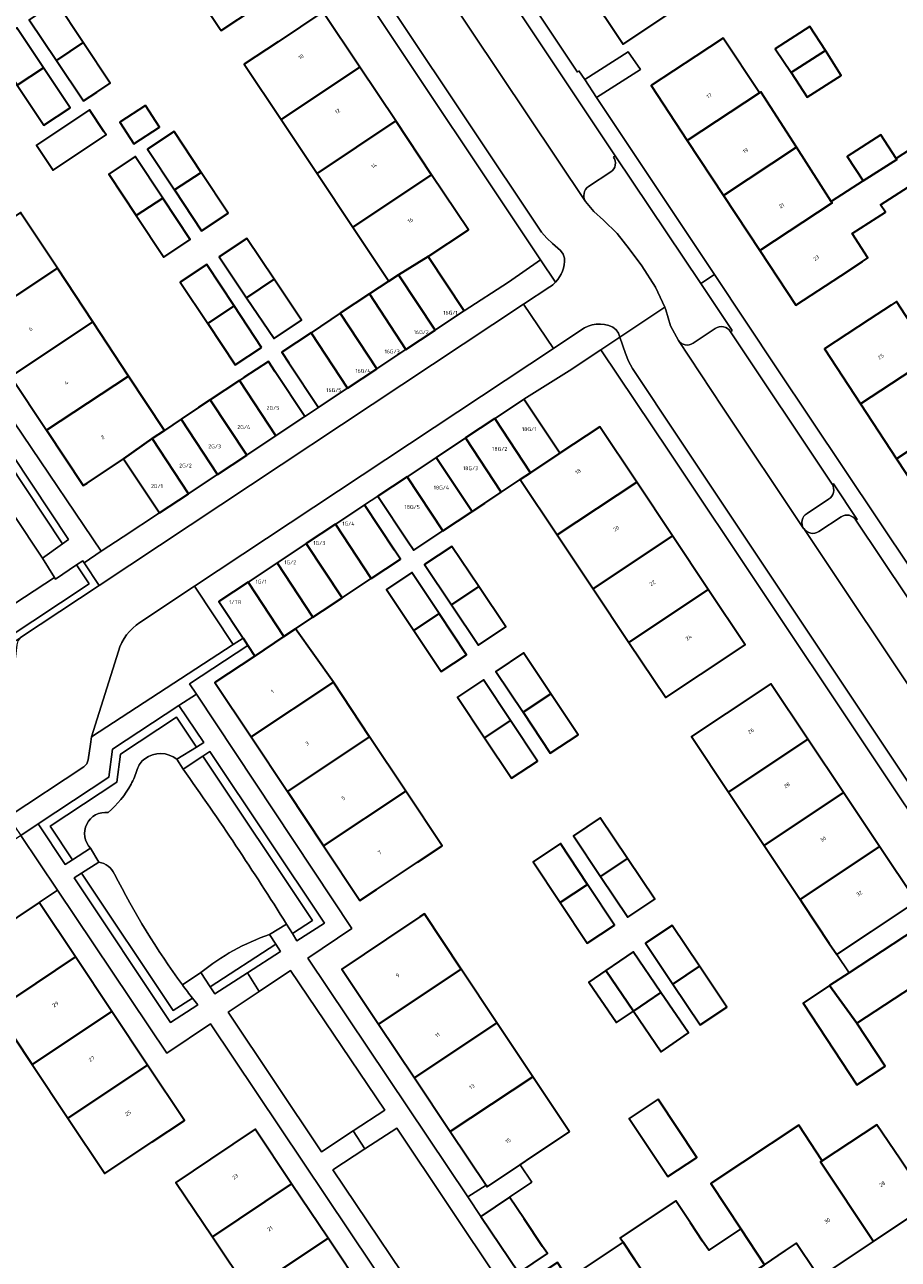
# Model space of a CAD drawing. Header units: metres. Extents: x 197700 to 204338, y 317132 to 325229.
# Tile 135 of 256: x 199843 to 199924, y 318060 to 318175. Entities that reach past the tile are written whole.
import ezdxf
from ezdxf.enums import TextEntityAlignment as Align

# ---------------------------------------------------------------- set-up
doc = ezdxf.new("R2010")
doc.units = ezdxf.units.M
for name, color, linetype, lineweight in [('B-WE-GR-BEPLANTING_CULTUUR_BODEMBEDEKKER-GV', 90, 'Continuous', 18), ('B-WE-GR-BEPLANTING_CULTUUR_HEESTERS-GV', 90, 'Continuous', 18), ('B-WE-OG-BEBOUWING-GV', 7, 'Continuous', 35), ('B-WE-OG-BEBOUWING-T18', 10, 'Continuous', 18), ('B-WE-OG-TERREIN_CULTUURSCHEIDING-GV', 7, 'Continuous', 18), ('B-WE-OG-TERREIN_ERF-GV', 7, 'Continuous', 18), ('B-WE-VH-VERHARDING_ASFALT-GV', 252, 'Continuous', 18), ('B-WE-VH-VERHARDING_BETONSTRAATSTEEN-GV', 252, 'Continuous', 18), ('B-WE-VH-VERHARDING_OPEN-GV', 252, 'Continuous', 18), ('B-WE-VH-VERHARDING_TEGEL-GV', 252, 'Continuous', 18)]:
    doc.layers.add(name, color=color, linetype=linetype, lineweight=lineweight)
doc.styles.add('NLCS-ISO-M200-T18', font='NLCS-ISO.ttf', dxfattribs={"height": 0.36})

msp = doc.modelspace()

# ---------------------------------------------------------------- linework, layer by layer
at = {"layer": 'B-WE-GR-BEPLANTING_CULTUUR_BODEMBEDEKKER-GV'}
for points in [[(199897.618, 318163.05, -0.4132001), (199897.376, 318161.656)], [(199895.301, 318160.308, 0.4054077), (199895.012, 318158.91)], [(199907.095, 318147.075, -0.4446397), (199908.505, 318146.782)], [(199903.666, 318145.957, 0.4042467), (199905.017, 318145.709)], [(199917.962, 318132.578, -0.4078297), (199917.641, 318131.192)], [(199915.631, 318129.873, 0.4240799), (199915.315, 318128.465)], [(199918.808, 318129.553, -0.4305593), (199920.183, 318129.235)], [(199915.327, 318128.448, 0.4165528), (199916.727, 318128.191)]]:
    msp.add_lwpolyline(points, format="xyb", dxfattribs=at)
for points in [[(199908.505, 318146.782), (199908.673, 318146.896), (199905.737, 318151.281), (199897.788, 318163.153), (199897.618, 318163.05)], [(199897.376, 318161.656), (199895.301, 318160.308)], [(199895.012, 318158.91), (199895.785, 318157.989), (199896.68, 318157.185), (199897.954, 318155.914), (199899.085, 318154.516), (199900.257, 318152.917), (199901.516, 318150.945), (199902.39, 318149.056), (199902.498, 318148.823), (199902.929, 318147.327), (199903.666, 318145.957)], [(199905.017, 318145.709), (199907.095, 318147.075)], [(199920.183, 318129.235), (199920.3, 318129.31), (199918.086, 318132.623), (199917.962, 318132.578)], [(199917.641, 318131.192), (199915.631, 318129.873)], [(199916.727, 318128.191), (199918.808, 318129.553)], [(199915.315, 318128.465), (199915.327, 318128.448)]]:
    msp.add_lwpolyline(points, dxfattribs=at)
at = {"layer": 'B-WE-GR-BEPLANTING_CULTUUR_HEESTERS-GV'}
for points in [[(199831.594, 318143.524), (199831.957, 318142.952), (199834.601, 318144.703), (199846.355, 318127.037), (199846.914, 318127.431), (199834.793, 318145.648)], [(199831.957, 318142.952), (199833.089, 318141.17), (199833.853, 318141.678), (199844.476, 318125.712), (199846.355, 318127.037), (199834.601, 318144.703)], [(199842.427, 318118.314), (199849.751, 318123.166), (199848.351, 318125.27), (199848.22, 318125.468), (199847.656, 318125.082), (199848.827, 318123.323), (199835.625, 318114.577), (199833.69, 318117.481), (199833.254, 318117.181), (199835.506, 318113.801)], [(199848.827, 318123.323), (199847.656, 318125.082), (199845.698, 318123.743), (199845.606, 318123.891), (199836.288, 318117.816), (199835.624, 318118.813), (199833.69, 318117.481), (199835.625, 318114.577)], [(199847.272, 318097.611), (199845.182, 318100.746), (199851.385, 318104.835), (199851.731, 318107.461), (199856.959, 318110.889), (199858.816, 318108.112), (199859.497, 318108.534), (199857.183, 318111.993), (199850.986, 318107.929), (199850.64, 318105.302), (199844.07, 318100.971), (199846.6, 318097.177)], [(199869.617, 318091.963), (199867.735, 318090.748), (199868.155, 318090.067), (199870.734, 318091.732), (199860.06, 318107.692), (199859.391, 318107.253)], [(199845.874, 318094.778), (199842.458, 318099.875), (199836.721, 318095.957), (199840.074, 318090.919), (199844.165, 318093.639)], [(199866.196, 318089.754), (199860.079, 318085.805), (199860.513, 318085.133), (199863.568, 318087.105), (199866.629, 318089.082)], [(199864.652, 318085.36), (199861.746, 318083.424), (199870.439, 318070.428), (199873.396, 318072.371), (199876.352, 318074.313), (199867.559, 318087.296)], [(199884.079, 318056.375), (199887.024, 318058.333), (199877.454, 318072.645), (199874.477, 318070.704), (199871.5, 318068.764), (199881.134, 318054.417)]]:
    msp.add_lwpolyline(points, close=True, dxfattribs=at)
for points in [[(199856.976, 318106.973), (199858.816, 318108.112), (199856.959, 318110.889), (199851.731, 318107.461), (199851.385, 318104.835), (199845.182, 318100.746), (199847.272, 318097.611), (199848.953, 318098.697)], [(199867.181, 318091.64), (199867.735, 318090.748), (199869.617, 318091.963), (199859.391, 318107.253), (199857.576, 318106.06)], [(199849.728, 318097.406), (199848.099, 318096.373), (199856.631, 318083.579), (199858.431, 318084.741)], [(199856.631, 318083.579), (199848.099, 318096.373), (199847.423, 318095.944), (199856.403, 318082.479), (199858.924, 318084.107)], [(199860.079, 318085.805), (199866.196, 318089.754), (199865.612, 318090.661)], [(199859.22, 318087.135), (199860.079, 318085.805)], [(199858.431, 318084.741), (199856.631, 318083.579)]]:
    msp.add_lwpolyline(points, dxfattribs=at)
for points in [[(199853.295, 318106.016, -0.1586811), (199854.003, 318107.031)], [(199854.003, 318107.031, -0.3464443), (199856.976, 318106.973)], [(199852.719, 318104.649, 0.0528434), (199853.295, 318106.016)], [(199857.576, 318106.06, -0.0148712), (199867.181, 318091.64)], [(199850.597, 318102.012, 0.0896976), (199852.719, 318104.649)], [(199848.953, 318098.697, -0.7129574), (199850.597, 318102.012)], [(199851.189, 318096.291, 0.2390926), (199849.728, 318097.406)], [(199857.496, 318085.985, -0.0422858), (199851.189, 318096.291)], [(199865.612, 318090.661, 0.0852331), (199859.22, 318087.135)], [(199858.431, 318084.741, -0.0069396), (199857.496, 318085.985)], [(199858.924, 318084.107, -0.0060062), (199858.431, 318084.741)]]:
    msp.add_lwpolyline(points, format="xyb", dxfattribs=at)
at = {"layer": 'B-WE-OG-BEBOUWING-GV'}
for points in [[(199865.034, 318184.87), (199857.674, 318179.968), (199857.729, 318179.885), (199861.013, 318174.969), (199861.114, 318174.818), (199864.305, 318176.943), (199868.467, 318179.715)], [(199895.125, 318178.661), (199898.511, 318173.552), (199902.679, 318176.314), (199905.295, 318178.048), (199901.891, 318183.144)], [(199845.775, 318172.05), (199848.263, 318173.71), (199845.74, 318177.49), (199843.252, 318175.83)], [(199866.684, 318166.537), (199874, 318171.422), (199870.564, 318176.567), (199866.406, 318173.79), (199863.254, 318171.685)], [(199844.572, 318171.361), (199842.085, 318175.092), (199839.641, 318173.464), (199842.128, 318169.733)], [(199914.166, 318170.926), (199917.332, 318172.959), (199915.893, 318175.197), (199912.678, 318173.133)], [(199848.263, 318173.71), (199845.775, 318172.05), (199848.298, 318168.27), (199849.542, 318169.1), (199850.786, 318169.93)], [(199905.265, 318172.433), (199901.116, 318169.7), (199904.485, 318164.586), (199911.209, 318169.024), (199907.839, 318174.129)], [(199917.332, 318172.959), (199914.166, 318170.926), (199915.649, 318168.616), (199918.815, 318170.649)], [(199842.128, 318169.733), (199844.615, 318166.002), (199847.059, 318167.63), (199844.572, 318171.361)], [(199877.347, 318166.409), (199874, 318171.422), (199866.684, 318166.537), (199870.026, 318161.521)], [(199907.853, 318159.472), (199914.656, 318163.953), (199911.344, 318169.111), (199911.209, 318169.024), (199904.485, 318164.586)], [(199850.196, 318165.427), (199848.845, 318167.45), (199843.919, 318164.162), (199845.468, 318161.841), (199850.394, 318165.129)], [(199854.068, 318167.853), (199851.685, 318166.307), (199852.992, 318164.293), (199855.375, 318165.839)], [(199873.368, 318156.504), (199880.694, 318161.397), (199877.347, 318166.409), (199870.026, 318161.521)], [(199856.77, 318159.987), (199859.24, 318161.616), (199856.729, 318165.423), (199854.259, 318163.793)], [(199923.921, 318162.912), (199922.507, 318165.114), (199919.374, 318163.102), (199920.84, 318160.819), (199923.973, 318162.831)], [(199914.656, 318163.953), (199907.853, 318159.472), (199911.222, 318154.358), (199917.965, 318158.8), (199917.886, 318158.922)], [(199920.84, 318160.819), (199917.886, 318158.922), (199917.965, 318158.8), (199911.222, 318154.358), (199914.591, 318149.244), (199918.767, 318151.995), (199920.779, 318153.32), (199921.297, 318153.661), (199919.839, 318155.931), (199922.92, 318157.909), (199922.478, 318158.597), (199925.506, 318160.541), (199925.198, 318161.021), (199927.552, 318162.533), (199926.323, 318164.453), (199923.921, 318162.912), (199923.973, 318162.831)], [(199855.666, 318159.223), (199853.098, 318163.09), (199850.641, 318161.458), (199853.21, 318157.591)], [(199859.24, 318161.616), (199856.77, 318159.987), (199859.281, 318156.181), (199861.751, 318157.81)], [(199880.694, 318161.397), (199873.368, 318156.504), (199876.699, 318151.504), (199877.623, 318152.079), (199880.378, 318153.794), (199884.124, 318156.26)], [(199853.21, 318157.591), (199855.778, 318153.724), (199858.235, 318155.356), (199855.666, 318159.223)], [(199838.932, 318155.539), (199834.768, 318152.771), (199838.197, 318147.612), (199845.861, 318152.688), (199842.533, 318157.726), (199842.438, 318157.87)], [(199863.478, 318149.948), (199866.041, 318151.666), (199863.491, 318155.473), (199860.928, 318153.756)], [(199881.01, 318146.942), (199883.721, 318148.743), (199880.378, 318153.794), (199877.623, 318152.079)], [(199849.16, 318147.694), (199845.861, 318152.688), (199838.197, 318147.612), (199841.518, 318142.615)], [(199862.318, 318149.181), (199859.762, 318153.034), (199857.307, 318151.406), (199859.863, 318147.553)], [(199866.041, 318151.666), (199863.478, 318149.948), (199866.028, 318146.141), (199868.592, 318147.858)], [(199876.699, 318151.504), (199874.896, 318150.303), (199878.299, 318145.141), (199881.01, 318146.942), (199877.623, 318152.079)], [(199875.589, 318143.339), (199878.299, 318145.141), (199874.896, 318150.303), (199872.187, 318148.499)], [(199930.393, 318146.296), (199933.402, 318148.374), (199931.893, 318150.685), (199929.003, 318148.797), (199928.872, 318148.998), (199925.694, 318146.923), (199923.956, 318149.585), (199923.449, 318149.252), (199921.413, 318147.916), (199917.247, 318145.182), (199920.602, 318140.07), (199927.363, 318144.508), (199927.451, 318144.374)], [(199864.874, 318145.328), (199862.318, 318149.181), (199859.863, 318147.553), (199862.419, 318143.7)], [(199872.878, 318141.538), (199875.589, 318143.339), (199872.187, 318148.499), (199869.478, 318146.694)], [(199852.487, 318142.655), (199849.16, 318147.694), (199841.518, 318142.615), (199844.839, 318137.618)], [(199870.167, 318139.737), (199872.878, 318141.538), (199869.478, 318146.694), (199866.752, 318144.878), (199867.4, 318143.902)], [(199920.602, 318140.07), (199923.957, 318134.958), (199930.707, 318139.389), (199927.451, 318144.374), (199927.363, 318144.508)], [(199863.216, 318142.509), (199862.806, 318142.238), (199866.196, 318137.095), (199868.906, 318138.892), (199866.142, 318143.059), (199865.504, 318144.02)], [(199854.688, 318136.829), (199855.83, 318137.595), (199852.487, 318142.655), (199844.839, 318137.618), (199848.271, 318132.454), (199848.628, 318132.692), (199852.007, 318134.947)], [(199862.806, 318142.238), (199860.093, 318140.446), (199863.487, 318135.298), (199866.196, 318137.095)], [(199860.777, 318133.501), (199863.487, 318135.298), (199860.093, 318140.446), (199859.013, 318139.73), (199857.389, 318138.641)], [(199889.882, 318133.655), (199892.631, 318135.467), (199889.276, 318140.496), (199886.56, 318138.694)], [(199855.83, 318137.595), (199854.688, 318136.829), (199858.068, 318131.704), (199860.777, 318133.501), (199857.389, 318138.641)], [(199886.56, 318138.694), (199883.843, 318136.892), (199887.166, 318131.852), (199888.943, 318133.036), (199889.882, 318133.655)], [(199930.707, 318139.389), (199923.957, 318134.958), (199927.312, 318129.846), (199934.056, 318134.273), (199932.308, 318136.938)], [(199889.882, 318133.655), (199888.943, 318133.036), (199892.391, 318127.861), (199899.781, 318132.783), (199896.351, 318137.934), (199892.631, 318135.467)], [(199854.688, 318136.829), (199852.007, 318134.947), (199855.358, 318129.907), (199858.068, 318131.704)], [(199883.843, 318136.892), (199881.127, 318135.089), (199884.453, 318130.045), (199885.632, 318130.83), (199887.166, 318131.852)], [(199878.41, 318133.287), (199881.739, 318128.237), (199884.453, 318130.045), (199881.127, 318135.089)], [(199881.739, 318128.237), (199878.41, 318133.287), (199875.694, 318131.485), (199878.458, 318127.319), (199879.041, 318126.44)], [(199899.781, 318132.783), (199892.391, 318127.861), (199895.723, 318122.859), (199903.113, 318127.78)], [(199877.232, 318126.45), (199874.441, 318130.652), (199871.732, 318128.853), (199875.062, 318123.803), (199877.788, 318125.612)], [(199869.024, 318127.054), (199872.353, 318122.005), (199875.062, 318123.803), (199871.732, 318128.853)], [(199895.723, 318122.859), (199899.055, 318117.859), (199906.443, 318122.779), (199903.113, 318127.78)], [(199870.537, 318120.8), (199872.353, 318122.005), (199869.024, 318127.054), (199866.315, 318125.256), (199869.645, 318120.206)], [(199882.546, 318121.352), (199885.084, 318123.048), (199882.582, 318126.795), (199880.043, 318125.1)], [(199868.026, 318119.127), (199869.645, 318120.206), (199866.315, 318125.256), (199863.607, 318123.457), (199866.939, 318118.403)], [(199881.397, 318120.534), (199878.855, 318124.36), (199876.505, 318122.798), (199879.048, 318118.972)], [(199863.585, 318117.582), (199864.238, 318116.592), (199866.939, 318118.403), (199863.607, 318123.457), (199860.898, 318121.658), (199863.142, 318118.254)], [(199885.084, 318123.048), (199882.546, 318121.352), (199885.048, 318117.605), (199887.586, 318119.3)], [(199899.055, 318117.859), (199902.482, 318112.715), (199905.707, 318114.864), (199909.868, 318117.636), (199906.443, 318122.779)], [(199879.048, 318118.972), (199881.591, 318115.146), (199883.94, 318116.707), (199881.397, 318120.534)], [(199868.026, 318119.127), (199866.939, 318118.403), (199864.238, 318116.592), (199860.512, 318114.131), (199863.889, 318109.058), (199871.55, 318114.156)], [(199889.208, 318111.354), (199891.787, 318113.07), (199889.257, 318116.873), (199886.678, 318115.157)], [(199867.266, 318103.984), (199874.919, 318109.079), (199871.55, 318114.156), (199863.889, 318109.058)], [(199885.612, 318108.986), (199888.027, 318110.59), (199885.516, 318114.371), (199883.101, 318112.768)], [(199915.711, 318108.857), (199912.271, 318114.014), (199908.112, 318111.239), (199904.888, 318109.088), (199908.322, 318103.929)], [(199891.787, 318113.07), (199889.208, 318111.354), (199891.739, 318107.55), (199894.318, 318109.266)], [(199888.027, 318110.59), (199885.612, 318108.986), (199888.124, 318105.203), (199890.539, 318106.808)], [(199870.642, 318098.911), (199878.289, 318104.001), (199874.919, 318109.079), (199867.266, 318103.984)], [(199919.034, 318103.875), (199915.711, 318108.857), (199908.322, 318103.929), (199911.64, 318098.944)], [(199878.289, 318104.001), (199870.642, 318098.911), (199874.019, 318093.838), (199875.548, 318094.855), (199879.368, 318097.397), (199881.66, 318098.922)], [(199922.374, 318098.868), (199919.034, 318103.875), (199911.64, 318098.944), (199914.975, 318093.933)], [(199896.42, 318096.069), (199898.921, 318097.748), (199896.385, 318101.528), (199893.883, 318099.85)], [(199895.197, 318095.332), (199892.68, 318099.127), (199890.131, 318097.436), (199892.647, 318093.642)], [(199914.975, 318093.933), (199915.202, 318093.591), (199917.703, 318089.834), (199918.398, 318088.791), (199921.642, 318090.954), (199925.802, 318093.728), (199925.752, 318093.803), (199922.374, 318098.868)], [(199898.921, 318097.748), (199896.42, 318096.069), (199898.956, 318092.288), (199901.457, 318093.967)], [(199895.197, 318095.332), (199892.647, 318093.642), (199895.164, 318089.847), (199897.713, 318091.538)], [(199836.801, 318088.639), (199840.14, 318083.627), (199847.547, 318088.569), (199844.165, 318093.639), (199840.074, 318090.919), (199837.406, 318089.046)], [(199875.758, 318082.31), (199883.451, 318087.45), (199880.038, 318092.597), (199879.584, 318092.293), (199876.485, 318090.223), (199872.327, 318087.445)], [(199905.624, 318087.71), (199903.088, 318091.512), (199900.604, 318089.856), (199903.14, 318086.054)], [(199919.536, 318087.083), (199917.731, 318085.899), (199920.275, 318082.416), (199928.07, 318087.529), (199925.707, 318091.131)], [(199843.517, 318078.558), (199850.93, 318083.499), (199847.547, 318088.569), (199840.14, 318083.627)], [(199899.478, 318083.532), (199902.03, 318085.277), (199899.449, 318089.056), (199896.896, 318087.312)], [(199875.758, 318082.31), (199879.1, 318077.308), (199886.776, 318082.437), (199883.451, 318087.45)], [(199897.15, 318083.557), (199897.903, 318082.455), (199899.478, 318083.532), (199896.896, 318087.312), (199895.32, 318086.235), (199895.721, 318085.648)], [(199905.624, 318087.71), (199903.14, 318086.054), (199905.675, 318082.252), (199908.159, 318083.908)], [(199917.731, 318085.899), (199915.264, 318084.28), (199920.253, 318076.674), (199922.902, 318078.411), (199920.275, 318082.416)], [(199902.03, 318085.277), (199899.478, 318083.532), (199902.06, 318079.753), (199904.612, 318081.498)], [(199843.517, 318078.558), (199846.85, 318073.556), (199854.267, 318078.498), (199850.93, 318083.499)], [(199890.111, 318077.409), (199886.776, 318082.437), (199879.1, 318077.308), (199882.43, 318072.324)], [(199846.85, 318073.556), (199850.279, 318068.409), (199854.696, 318071.355), (199857.697, 318073.357), (199854.267, 318078.498)], [(199893.509, 318072.286), (199890.111, 318077.409), (199882.43, 318072.324), (199885.779, 318067.312), (199885.867, 318067.18), (199888.929, 318069.225), (199890.025, 318069.958)], [(199901.781, 318075.331), (199899.087, 318073.542), (199902.683, 318068.128), (199905.37, 318069.913)], [(199860.293, 318062.516), (199867.666, 318067.453), (199864.271, 318072.523), (199860.117, 318069.741), (199856.901, 318067.587)], [(199921.808, 318062.069), (199916.886, 318069.487), (199917.046, 318069.593), (199914.857, 318072.904), (199909.634, 318069.45), (199906.665, 318067.487), (199909.462, 318063.258), (199911.669, 318059.921), (199913.629, 318061.23), (199914.662, 318061.92), (199916.365, 318059.37), (199916.797, 318058.723)], [(199924.282, 318069.733), (199922.13, 318072.956), (199917.046, 318069.593), (199916.886, 318069.487), (199921.808, 318062.069), (199927.058, 318065.575)], [(199871.061, 318062.383), (199867.666, 318067.453), (199860.293, 318062.516), (199863.685, 318057.444)], [(199889.303, 318064.177), (199887.948, 318066.201), (199885.281, 318064.415), (199888.798, 318059.162), (199891.466, 318060.948), (199891.013, 318061.624)], [(199900.738, 318058.681), (199905.641, 318051.302), (199910.818, 318054.752), (199910.164, 318055.733), (199908.694, 318057.939), (199911.669, 318059.921), (199909.462, 318063.258), (199906.475, 318061.267), (199905.904, 318062.124), (199904.772, 318063.823), (199903.419, 318065.852), (199898.254, 318062.41), (199898.52, 318062.011), (199899.606, 318060.38)], [(199863.685, 318057.444), (199867.077, 318052.372), (199874.456, 318057.313), (199871.061, 318062.383)], [(199905.641, 318051.302), (199900.738, 318058.681), (199899.606, 318060.38), (199898.52, 318062.011), (199893.403, 318058.61), (199892.403, 318060.109), (199889.471, 318058.154), (199895.872, 318048.567), (199896.722, 318049.136), (199898.796, 318050.519), (199900.248, 318048.34), (199900.54, 318047.902)]]:
    msp.add_lwpolyline(points, close=True, dxfattribs=at)
at = {"layer": 'B-WE-OG-TERREIN_CULTUURSCHEIDING-GV'}
msp.add_lwpolyline([(199834.995, 318119.757), (199835.624, 318118.813), (199836.288, 318117.816), (199845.606, 318123.891), (199844.476, 318125.712), (199833.853, 318141.678), (199833.089, 318141.17), (199832.221, 318140.591), (199826.367, 318136.737), (199825.34, 318136.056), (199824.503, 318135.502)], close=True, dxfattribs=at)
for points in [[(199854.003, 318107.031, 0.1586811), (199853.295, 318106.016)], [(199856.976, 318106.973, 0.3464443), (199854.003, 318107.031)], [(199853.295, 318106.016, -0.0528434), (199852.719, 318104.649)], [(199867.181, 318091.64, 0.0148712), (199857.576, 318106.06)], [(199852.719, 318104.649, -0.0896976), (199850.597, 318102.012)], [(199850.597, 318102.012, 0.7129574), (199848.953, 318098.697)], [(199849.728, 318097.406, -0.2390926), (199851.189, 318096.291)], [(199851.189, 318096.291, 0.0422858), (199857.496, 318085.985)], [(199859.22, 318087.135, -0.0852331), (199865.612, 318090.661)]]:
    msp.add_lwpolyline(points, format="xyb", dxfattribs=at)
for points in [[(199857.576, 318106.06), (199856.976, 318106.973)], [(199848.953, 318098.697), (199849.728, 318097.406)], [(199865.612, 318090.661), (199867.181, 318091.64)], [(199857.496, 318085.985), (199859.22, 318087.135)]]:
    msp.add_lwpolyline(points, dxfattribs=at)
at = {"layer": 'B-WE-OG-TERREIN_ERF-GV'}
for points in [[(199842.533, 318157.726), (199845.861, 318152.688), (199849.16, 318147.694), (199852.487, 318142.655), (199855.83, 318137.595), (199857.389, 318138.641), (199859.013, 318139.73), (199860.093, 318140.446), (199862.806, 318142.238), (199863.216, 318142.509), (199865.504, 318144.02), (199866.142, 318143.059), (199868.906, 318138.892), (199870.167, 318139.737), (199867.4, 318143.902), (199866.752, 318144.878), (199869.478, 318146.694), (199872.187, 318148.499), (199874.896, 318150.303), (199876.699, 318151.504), (199873.368, 318156.504), (199870.026, 318161.521), (199866.684, 318166.537), (199863.254, 318171.685), (199866.406, 318173.79), (199870.564, 318176.567), (199874, 318171.422), (199877.347, 318166.409), (199880.694, 318161.397), (199884.124, 318156.26), (199880.378, 318153.794), (199883.721, 318148.743), (199887.852, 318151.405), (199890.84, 318153.478), (199858.365, 318202.184)], [(199884.251, 318185.989), (199894.281, 318170.956), (199894.4, 318171.089), (199894.945, 318170.269), (199898.969, 318172.859), (199900.132, 318171.193), (199896.051, 318168.605)], [(199864.305, 318176.943), (199861.114, 318174.818), (199861.013, 318174.969), (199857.729, 318179.885)], [(199925.506, 318160.541), (199922.478, 318158.597), (199922.92, 318157.909), (199919.839, 318155.931), (199921.297, 318153.661), (199920.779, 318153.32), (199918.767, 318151.995), (199914.591, 318149.244), (199911.222, 318154.358), (199907.853, 318159.472), (199904.485, 318164.586), (199901.116, 318169.7), (199905.265, 318172.433), (199907.839, 318174.129), (199911.209, 318169.024), (199911.344, 318169.111), (199914.656, 318163.953), (199917.886, 318158.922), (199920.84, 318160.819), (199919.374, 318163.102), (199922.507, 318165.114), (199923.921, 318162.912), (199926.323, 318164.453)], [(199896.051, 318168.605), (199907.005, 318152.124), (199912.856, 318143.32), (199944.253, 318096.363), (199947.744, 318098.647), (199948.555, 318097.407), (199945.068, 318095.144), (199949.214, 318088.943), (199954.483, 318080.966), (199956.506, 318077.842), (199958.26, 318076.932), (200002.546, 318094.793)], [(199927.312, 318129.846), (199923.957, 318134.958), (199920.602, 318140.07), (199917.247, 318145.182), (199921.413, 318147.916), (199923.449, 318149.252), (199923.956, 318149.585), (199925.694, 318146.923)], [(199835.33, 318147.968), (199849.936, 318126.343), (199851.972, 318127.681), (199855.358, 318129.907), (199852.007, 318134.947), (199848.628, 318132.692), (199848.271, 318132.454), (199844.839, 318137.618), (199841.518, 318142.615)], [(199929.167, 318096.081), (199902.817, 318135.568), (199896.434, 318145.098), (199893.505, 318143.154), (199889.276, 318140.496), (199892.631, 318135.467), (199896.351, 318137.934), (199899.781, 318132.783), (199903.113, 318127.78), (199906.443, 318122.779), (199909.868, 318117.636), (199905.707, 318114.864), (199902.482, 318112.715), (199899.055, 318117.859), (199895.723, 318122.859), (199892.391, 318127.861), (199888.943, 318133.036), (199887.166, 318131.852), (199885.632, 318130.83), (199884.453, 318130.045), (199881.739, 318128.237), (199879.041, 318126.44), (199878.458, 318127.319), (199875.694, 318131.485), (199874.441, 318130.652), (199877.232, 318126.45), (199877.788, 318125.612), (199875.062, 318123.803), (199872.353, 318122.005), (199870.537, 318120.8), (199869.645, 318120.206), (199868.026, 318119.127), (199871.55, 318114.156), (199874.919, 318109.079), (199878.289, 318104.001), (199881.66, 318098.922), (199879.368, 318097.397), (199875.548, 318094.855), (199874.019, 318093.838), (199870.642, 318098.911), (199867.266, 318103.984), (199863.889, 318109.058), (199860.512, 318114.131), (199864.238, 318116.592), (199863.585, 318117.582), (199858.169, 318113.986), (199858.802, 318113.033), (199873.281, 318091.229), (199869.184, 318088.445), (199884.061, 318066.237), (199885.779, 318067.312), (199882.43, 318072.324), (199879.1, 318077.308), (199875.758, 318082.31), (199872.327, 318087.445), (199876.485, 318090.223), (199879.584, 318092.293), (199880.038, 318092.597), (199883.451, 318087.45), (199886.776, 318082.437), (199890.111, 318077.409), (199893.509, 318072.286), (199890.025, 318069.958), (199888.929, 318069.225), (199890.023, 318067.591), (199887.948, 318066.201), (199889.303, 318064.177), (199891.013, 318061.624), (199891.466, 318060.948), (199888.798, 318059.162)], [(199928.07, 318087.529), (199920.275, 318082.416), (199922.902, 318078.411), (199920.253, 318076.674), (199915.264, 318084.28), (199917.731, 318085.899), (199919.536, 318087.083), (199918.398, 318088.791), (199917.703, 318089.834), (199915.202, 318093.591), (199914.975, 318093.933), (199911.64, 318098.944), (199908.322, 318103.929), (199904.888, 318109.088), (199908.112, 318111.239), (199912.271, 318114.014), (199915.711, 318108.857), (199919.034, 318103.875), (199922.374, 318098.868), (199925.752, 318093.803)], [(199879.499, 318053.382), (199860.117, 318082.339), (199856.037, 318079.617), (199845.874, 318094.778), (199844.165, 318093.639), (199847.547, 318088.569), (199850.93, 318083.499), (199854.267, 318078.498), (199857.697, 318073.357), (199854.696, 318071.355), (199850.279, 318068.409), (199846.85, 318073.556), (199843.517, 318078.558), (199840.14, 318083.627)], [(199863.685, 318057.444), (199860.293, 318062.516), (199856.901, 318067.587), (199860.117, 318069.741), (199864.271, 318072.523), (199867.666, 318067.453), (199871.061, 318062.383), (199874.456, 318057.313)], [(199893.403, 318058.61), (199898.52, 318062.011), (199898.254, 318062.41), (199903.419, 318065.852), (199904.772, 318063.823), (199905.904, 318062.124), (199906.475, 318061.267), (199909.462, 318063.258), (199906.665, 318067.487), (199909.634, 318069.45), (199914.857, 318072.904), (199917.046, 318069.593), (199922.13, 318072.956), (199924.282, 318069.733)], [(199927.058, 318065.575), (199921.808, 318062.069), (199916.797, 318058.723), (199916.365, 318059.37), (199914.662, 318061.92), (199913.629, 318061.23), (199911.669, 318059.921), (199908.694, 318057.939), (199910.164, 318055.733), (199910.818, 318054.752), (199905.641, 318051.302), (199900.54, 318047.902), (199900.248, 318048.34), (199898.796, 318050.519), (199896.722, 318049.136), (199895.872, 318048.567), (199901.903, 318039.534), (199931.299, 318059.223)]]:
    msp.add_lwpolyline(points, dxfattribs=at)
for points in [[(199895.125, 318178.661), (199891.74, 318183.77), (199888.355, 318188.879), (199884.97, 318193.988), (199889.138, 318196.749), (199891.68, 318198.433), (199895.084, 318193.337), (199898.487, 318188.241), (199901.891, 318183.144), (199905.295, 318178.048), (199902.679, 318176.314), (199898.511, 318173.552)], [(199845.775, 318172.05), (199843.252, 318175.83), (199845.74, 318177.49), (199848.263, 318173.71), (199850.786, 318169.93), (199849.542, 318169.1), (199848.298, 318168.27)], [(199842.128, 318169.733), (199839.641, 318173.464), (199842.085, 318175.092), (199844.572, 318171.361), (199847.059, 318167.63), (199844.615, 318166.002)], [(199917.332, 318172.959), (199918.815, 318170.649), (199915.649, 318168.616), (199914.166, 318170.926), (199912.678, 318173.133), (199915.893, 318175.197)], [(199848.845, 318167.45), (199850.196, 318165.427), (199850.394, 318165.129), (199845.468, 318161.841), (199843.919, 318164.162)], [(199854.068, 318167.853), (199855.375, 318165.839), (199852.992, 318164.293), (199851.685, 318166.307)], [(199859.24, 318161.616), (199861.751, 318157.81), (199859.281, 318156.181), (199856.77, 318159.987), (199854.259, 318163.793), (199856.729, 318165.423)], [(199853.21, 318157.591), (199850.641, 318161.458), (199853.098, 318163.09), (199855.666, 318159.223), (199858.235, 318155.356), (199855.778, 318153.724)], [(199863.478, 318149.948), (199860.928, 318153.756), (199863.491, 318155.473), (199866.041, 318151.666), (199868.592, 318147.858), (199866.028, 318146.141)], [(199859.863, 318147.553), (199857.307, 318151.406), (199859.762, 318153.034), (199862.318, 318149.181), (199864.874, 318145.328), (199862.419, 318143.7)], [(199882.546, 318121.352), (199880.043, 318125.1), (199882.582, 318126.795), (199885.084, 318123.048), (199887.586, 318119.3), (199885.048, 318117.605)], [(199881.397, 318120.534), (199883.94, 318116.707), (199881.591, 318115.146), (199879.048, 318118.972), (199876.505, 318122.798), (199878.855, 318124.36)], [(199891.787, 318113.07), (199894.318, 318109.266), (199891.739, 318107.55), (199889.208, 318111.354), (199886.678, 318115.157), (199889.257, 318116.873)], [(199885.612, 318108.986), (199883.101, 318112.768), (199885.516, 318114.371), (199888.027, 318110.59), (199890.539, 318106.808), (199888.124, 318105.203)], [(199896.42, 318096.069), (199893.883, 318099.85), (199896.385, 318101.528), (199898.921, 318097.748), (199901.457, 318093.967), (199898.956, 318092.288)], [(199892.647, 318093.642), (199890.131, 318097.436), (199892.68, 318099.127), (199895.197, 318095.332), (199897.713, 318091.538), (199895.164, 318089.847)], [(199903.14, 318086.054), (199900.604, 318089.856), (199903.088, 318091.512), (199905.624, 318087.71), (199908.159, 318083.908), (199905.675, 318082.252)], [(199902.03, 318085.277), (199904.612, 318081.498), (199902.06, 318079.753), (199899.478, 318083.532), (199897.903, 318082.455), (199897.15, 318083.557), (199895.721, 318085.648), (199895.32, 318086.235), (199896.896, 318087.312), (199899.449, 318089.056)], [(199901.781, 318075.331), (199905.37, 318069.913), (199902.683, 318068.128), (199899.087, 318073.542)]]:
    msp.add_lwpolyline(points, close=True, dxfattribs=at)
at = {"layer": 'B-WE-VH-VERHARDING_ASFALT-GV'}
for points in [[(199843.918, 318226.502), (199890.91, 318156.057), (199891.41, 318155.503), (199891.95, 318154.986), (199892.682, 318154.345), (199892.936, 318154.02), (199893.044, 318153.622)], [(199897.544, 318147.201), (199897.853, 318146.96), (199898.071, 318146.636), (199898.201, 318146.273), (199902.39, 318149.056), (199901.516, 318150.945), (199900.257, 318152.917), (199899.085, 318154.516), (199897.954, 318155.914), (199896.68, 318157.185), (199895.785, 318157.989), (199895.012, 318158.91), (199881.697, 318178.823)], [(199944.253, 318096.363), (199912.856, 318143.32), (199907.005, 318152.124), (199905.737, 318151.281), (199908.673, 318146.896), (199908.505, 318146.782), (199917.962, 318132.578), (199918.086, 318132.623), (199920.3, 318129.31), (199920.183, 318129.235), (199929.66, 318115.06)], [(199891.696, 318150.955), (199889.239, 318149.365), (199892.041, 318145.229), (199894.569, 318146.934)], [(199889.239, 318149.365), (199849.751, 318123.166), (199842.427, 318118.314), (199842.19, 318118.01), (199842.077, 318117.642), (199841.924, 318116.291), (199840.477, 318108.812)], [(199853.549, 318119.724), (199858.618, 318123.083), (199892.041, 318145.229), (199889.239, 318149.365)], [(199838.523, 318105.743), (199841.293, 318101.612), (199848.337, 318106.288), (199848.594, 318106.56), (199848.72, 318106.915), (199848.935, 318108.376), (199849.051, 318109.066), (199851.538, 318117.044)]]:
    msp.add_lwpolyline(points, dxfattribs=at)
for points in [[(199893.044, 318153.622, -0.2061562), (199892.228, 318151.399)], [(199892.228, 318151.399, -0.057648), (199891.696, 318150.955)], [(199894.569, 318146.934, -0.2773396), (199897.544, 318147.201)], [(199851.538, 318117.044, -0.1725064), (199853.549, 318119.724)]]:
    msp.add_lwpolyline(points, format="xyb", dxfattribs=at)
msp.add_lwpolyline([(199938.138, 318094.244), (199938.132, 318094.253), (199927.024, 318110.916), (199927.017, 318110.927), (199915.327, 318128.448), (199915.315, 318128.465), (199907.776, 318139.747), (199903.666, 318145.957), (199902.929, 318147.327), (199902.498, 318148.823), (199902.39, 318149.056), (199898.201, 318146.273), (199898.745, 318144.755), (199899.029, 318144.047), (199899.38, 318143.371), (199903.709, 318136.86), (199947.028, 318071.836), (199951.194, 318074.534)], close=True, dxfattribs=at)
at = {"layer": 'B-WE-VH-VERHARDING_BETONSTRAATSTEEN-GV'}
for points in [[(199897.618, 318163.05), (199897.788, 318163.153), (199886.662, 318179.847), (199886.503, 318179.729), (199885.841, 318179.999), (199885.127, 318179.988), (199883.026, 318178.603)], [(199881.697, 318178.823), (199895.012, 318158.91)], [(199895.301, 318160.308), (199897.376, 318161.656)], [(199907.095, 318147.075), (199905.017, 318145.709)], [(199917.962, 318132.578), (199908.505, 318146.782)], [(199903.666, 318145.957), (199907.776, 318139.747), (199915.315, 318128.465)], [(199915.631, 318129.873), (199917.641, 318131.192)], [(199918.808, 318129.553), (199916.727, 318128.191)], [(199915.327, 318128.448), (199927.017, 318110.927)], [(199929.66, 318115.06), (199920.183, 318129.235)], [(199851.538, 318117.044), (199849.051, 318109.066), (199862.222, 318117.654), (199858.618, 318123.083), (199853.549, 318119.724)]]:
    msp.add_lwpolyline(points, dxfattribs=at)
for points in [[(199897.376, 318161.656, 0.4132001), (199897.618, 318163.05)], [(199895.012, 318158.91, -0.4054077), (199895.301, 318160.308)], [(199908.505, 318146.782, 0.4446397), (199907.095, 318147.075)], [(199905.017, 318145.709, -0.4042467), (199903.666, 318145.957)], [(199917.641, 318131.192, 0.4078297), (199917.962, 318132.578)], [(199915.315, 318128.465, -0.4240799), (199915.631, 318129.873)], [(199920.183, 318129.235, 0.4305593), (199918.808, 318129.553)], [(199916.727, 318128.191, -0.4165528), (199915.327, 318128.448)], [(199853.549, 318119.724, 0.1725064), (199851.538, 318117.044)]]:
    msp.add_lwpolyline(points, format="xyb", dxfattribs=at)
at = {"layer": 'B-WE-VH-VERHARDING_OPEN-GV'}
for points in [[(199896.051, 318168.605), (199900.132, 318171.193), (199898.969, 318172.859), (199894.945, 318170.269)], [(199918.398, 318088.791), (199919.536, 318087.083), (199925.707, 318091.131), (199930.294, 318094.393), (199929.167, 318096.081), (199925.752, 318093.803), (199925.802, 318093.728), (199921.642, 318090.954)], [(199884.061, 318066.237), (199885.281, 318064.415), (199887.948, 318066.201), (199890.023, 318067.591), (199888.929, 318069.225), (199885.867, 318067.18), (199885.779, 318067.312)]]:
    msp.add_lwpolyline(points, close=True, dxfattribs=at)
at = {"layer": 'B-WE-VH-VERHARDING_TEGEL-GV'}
for points in [[(199851.837, 318231.572), (199861.889, 318216.506), (199862.059, 318216.613), (199864.305, 318213.273), (199864.142, 318213.147), (199872.491, 318200.67), (199872.656, 318200.778), (199874.863, 318197.48), (199874.703, 318197.363), (199884.32, 318183.026), (199884.47, 318183.127), (199886.662, 318179.847), (199897.788, 318163.153), (199905.737, 318151.281), (199907.005, 318152.124), (199896.051, 318168.605), (199894.945, 318170.269), (199894.4, 318171.089), (199894.281, 318170.956), (199884.251, 318185.989), (199884.142, 318185.901), (199851.804, 318234.291), (199852.478, 318237.035), (199846.402, 318231.962)], [(199842.221, 318228.203), (199839.699, 318225.477), (199842.762, 318225.585), (199854.715, 318207.657), (199857.273, 318203.821), (199858.365, 318202.184), (199890.84, 318153.478), (199892.228, 318151.399)], [(199893.044, 318153.622), (199892.936, 318154.02), (199892.682, 318154.345), (199891.95, 318154.986), (199891.41, 318155.503), (199890.91, 318156.057), (199843.918, 318226.502)], [(199892.228, 318151.399), (199890.84, 318153.478), (199887.852, 318151.405), (199883.721, 318148.743), (199881.01, 318146.942), (199878.299, 318145.141), (199875.589, 318143.339), (199872.878, 318141.538), (199870.167, 318139.737), (199868.906, 318138.892), (199866.196, 318137.095), (199863.487, 318135.298), (199860.777, 318133.501), (199858.068, 318131.704), (199855.358, 318129.907), (199851.972, 318127.681), (199849.936, 318126.343), (199848.351, 318125.27), (199849.751, 318123.166)], [(199849.751, 318123.166), (199889.239, 318149.365), (199891.696, 318150.955)], [(199834.793, 318145.648), (199846.914, 318127.431), (199846.355, 318127.037), (199844.476, 318125.712), (199845.606, 318123.891), (199845.698, 318123.743), (199847.656, 318125.082), (199848.22, 318125.468), (199848.351, 318125.27), (199849.936, 318126.343), (199835.33, 318147.968)], [(199894.569, 318146.934), (199892.041, 318145.229), (199858.618, 318123.083), (199862.222, 318117.654), (199863.142, 318118.254), (199860.898, 318121.658), (199863.607, 318123.457), (199866.315, 318125.256), (199869.024, 318127.054), (199871.732, 318128.853), (199874.441, 318130.652), (199875.694, 318131.485), (199878.41, 318133.287), (199881.127, 318135.089), (199883.843, 318136.892), (199886.56, 318138.694), (199889.276, 318140.496), (199893.505, 318143.154), (199896.434, 318145.098), (199898.201, 318146.273)], [(199898.201, 318146.273), (199898.071, 318146.636), (199897.853, 318146.96), (199897.544, 318147.201)], [(199888.798, 318059.162), (199885.281, 318064.415), (199884.061, 318066.237), (199869.184, 318088.445), (199873.281, 318091.229), (199858.802, 318113.033), (199857.183, 318111.993), (199859.497, 318108.534), (199858.816, 318108.112), (199856.976, 318106.973), (199857.576, 318106.06), (199859.391, 318107.253), (199860.06, 318107.692), (199870.734, 318091.732), (199868.155, 318090.067), (199867.735, 318090.748), (199867.181, 318091.64), (199865.612, 318090.661), (199866.196, 318089.754), (199866.629, 318089.082), (199863.568, 318087.105), (199864.652, 318085.36), (199867.559, 318087.296), (199876.352, 318074.313), (199873.396, 318072.371), (199874.477, 318070.704), (199877.454, 318072.645), (199887.024, 318058.333)], [(199858.924, 318084.107), (199856.403, 318082.479), (199847.423, 318095.944), (199848.099, 318096.373), (199849.728, 318097.406), (199848.953, 318098.697), (199847.272, 318097.611), (199846.6, 318097.177), (199844.07, 318100.971), (199842.458, 318099.875), (199845.874, 318094.778), (199856.037, 318079.617), (199860.117, 318082.339), (199879.499, 318053.382), (199880.62, 318051.707), (199884.112, 318046.436), (199892.781, 318033.42), (199894.384, 318034.519)], [(199894.384, 318034.519), (199882.194, 318052.764), (199885.15, 318054.713), (199884.079, 318056.375), (199881.134, 318054.417), (199871.5, 318068.764), (199874.477, 318070.704), (199873.396, 318072.371), (199870.439, 318070.428), (199861.746, 318083.424), (199864.652, 318085.36), (199863.568, 318087.105), (199860.513, 318085.133), (199860.079, 318085.805), (199859.22, 318087.135), (199857.496, 318085.985)]]:
    msp.add_lwpolyline(points, dxfattribs=at)
for points in [[(199892.228, 318151.399, 0.2061562), (199893.044, 318153.622)], [(199891.696, 318150.955, 0.057648), (199892.228, 318151.399)], [(199897.544, 318147.201, 0.2773396), (199894.569, 318146.934)], [(199857.496, 318085.985, 0.0069396), (199858.431, 318084.741)], [(199858.431, 318084.741, 0.0060062), (199858.924, 318084.107)]]:
    msp.add_lwpolyline(points, format="xyb", dxfattribs=at)
for points in [[(199947.028, 318071.836), (199903.709, 318136.86), (199899.38, 318143.371), (199899.029, 318144.047), (199898.745, 318144.755), (199898.201, 318146.273), (199896.434, 318145.098), (199902.817, 318135.568), (199929.167, 318096.081), (199930.294, 318094.393), (199934.666, 318087.841), (199946.055, 318070.517), (199945.714, 318068.878), (199948.013, 318070.354)], [(199863.142, 318118.254), (199862.222, 318117.654), (199849.051, 318109.066), (199848.935, 318108.376), (199848.72, 318106.915), (199848.594, 318106.56), (199848.337, 318106.288), (199841.293, 318101.612), (199842.458, 318099.875), (199844.07, 318100.971), (199850.64, 318105.302), (199850.986, 318107.929), (199857.183, 318111.993), (199858.802, 318113.033), (199858.169, 318113.986), (199863.585, 318117.582)]]:
    msp.add_lwpolyline(points, close=True, dxfattribs=at)

# ---------------------------------------------------------------- texts
at = {"layer": 'B-WE-OG-BEBOUWING-T18', "style": 'NLCS-ISO-M200-T18'}
for s, rotation, p in [('10', 33.7, (199868.542, 318172.393)), ('17', 33.3, (199906.528, 318168.756)), ('12', 33.7, (199871.932, 318167.316)), ('19', 33.3, (199909.896, 318163.642)), ('14', 33.7, (199875.322, 318162.239)), ('21', 33.3, (199913.265, 318158.528)), ('16', 33.7, (199878.715, 318157.157)), ('23', 33.3, (199916.479, 318153.649)), ('6', 33.6, (199843.38, 318147.04)), ('25', 33.2, (199922.5, 318144.468)), ('4', 33.6, (199846.705, 318142.037)), ('2', 33.6, (199850.082, 318136.956)), ('18', 33.6, (199894.321, 318133.765)), ('20', 33.6, (199897.857, 318128.456)), ('22', 33.6, (199901.236, 318123.382)), ('24', 33.6, (199904.615, 318118.307)), ('1', 33.6, (199865.881, 318113.284)), ('26', 33.7, (199910.398, 318109.613)), ('3', 33.6, (199869.102, 318108.445)), ('28', 33.7, (199913.765, 318104.566)), ('5', 33.6, (199872.479, 318103.371)), ('30', 33.7, (199917.121, 318099.535)), ('7', 33.6, (199875.855, 318098.298)), ('32', 33.7, (199920.491, 318094.482)), ('9', 33.7, (199877.53, 318086.858)), ('29', 33.7, (199845.677, 318084.165)), ('11', 33.7, (199881.244, 318081.299)), ('27', 33.7, (199849.061, 318079.094)), ('13', 33.7, (199884.45, 318076.5)), ('25', 33.7, (199852.444, 318074.023)), ('15', 33.7, (199887.814, 318071.466)), ('23', 33.8, (199862.41, 318068.113)), ('28', 33.7, (199922.623, 318067.423)), ('30', 33.7, (199917.513, 318064.011)), ('21', 33.8, (199865.648, 318063.277))]:
    msp.add_text(s, height=0.36, rotation=rotation, dxfattribs=at).set_placement(p, align=Align.MIDDLE)
for s, p in [('16G/1', (199882.443, 318148.549)), ('16G/2', (199879.732, 318146.748)), ('16G/3', (199877.021, 318144.947)), ('16G/4', (199874.311, 318143.145)), ('16G/5', (199871.6, 318141.344)), ('2G/5', (199865.924, 318139.7)), ('2G/4', (199863.211, 318137.908)), ('18G/1', (199889.765, 318137.714)), ('2G/3', (199860.498, 318136.116)), ('18G/2', (199887.034, 318135.875)), ('2G/2', (199857.785, 318134.323)), ('18G/3', (199884.317, 318134.073)), ('2G/1', (199855.125, 318132.409)), ('18G/4', (199881.601, 318132.27)), ('18G/5', (199878.884, 318130.468)), ('1G/4', (199872.953, 318128.912)), ('1G/3', (199870.245, 318127.113)), ('1G/2', (199867.536, 318125.315)), ('1G/1', (199864.828, 318123.516)), ('1/TR', (199862.421, 318121.602))]:
    msp.add_text(s, height=0.36, dxfattribs=at).set_placement(p, align=Align.MIDDLE)

doc.saveas('drawing.dxf')
